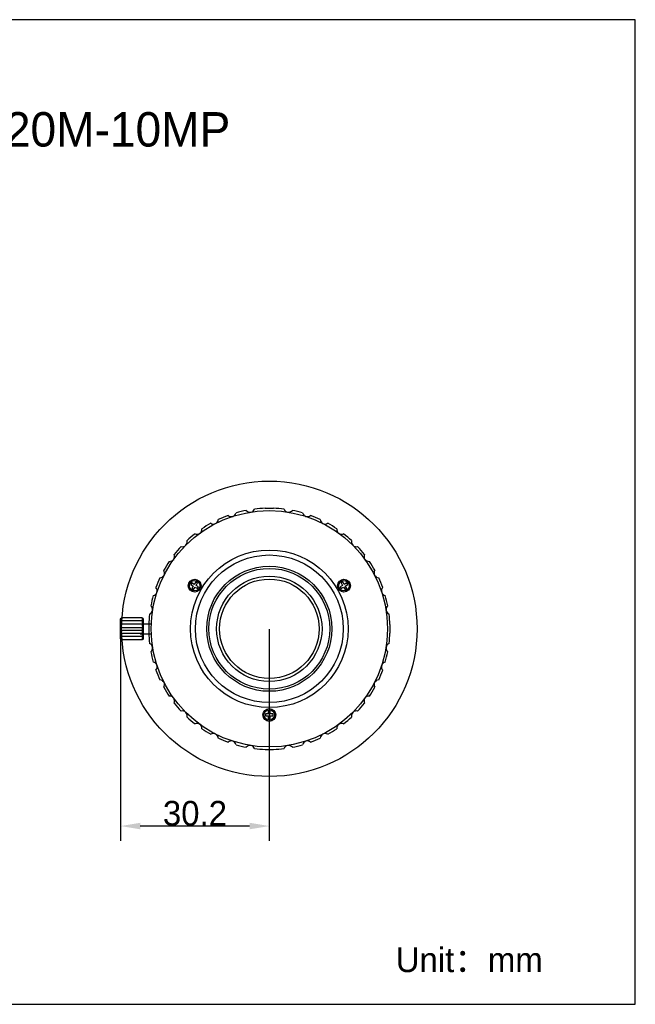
# Model space of a CAD drawing. Header units: millimetres. Extents: x 5506 to 8006, y 2083 to 4083.
# Tile 22 of 22: x 6756 to 8006, y 2083 to 4083. Entities that reach past the tile are written whole.
import ezdxf

# ---------------------------------------------------------------- set-up
doc = ezdxf.new("R2010")
doc.units = ezdxf.units.MM
doc.layers.add('標注線', color=7, linetype='Continuous')
doc.dimstyles.new('ISO-25', dxfattribs={"dimtxt": 2.5, "dimasz": 40, "dimexe": 30, "dimexo": 0.625, "dimtad": 1, "dimdec": 4, "dimdsep": 46, "dimlunit": 6, "dimtxsty": 'Standard', "dimcen": 2.5, "dimadec": 0, "dimazin": 0, "dimtfac": 1, "dimtdec": 4, "dimtmove": 0, "dimatfit": 3, "dimfxl": 1, "dimtolj": 1, "dimtzin": 0, "dimarcsym": 0})

# ---------------------------------------------------------------- blocks, each defined once
blk = doc.blocks.new('*D58')
at = {"layer": 'Defpoints', "color": 0}
for p in [(6960.8, 2845.7), (7262.8, 2845.7), (6960.8, 2445)]:
    blk.add_point(p, dxfattribs=at)
at = {"layer": '標注線', "color": 0, "lineweight": -2}
for p, q in [((6960.8, 2845.1), (6960.8, 2415)), ((7262.8, 2845.1), (7262.8, 2415)), ((7222.8, 2445), (7000.8, 2445))]:
    blk.add_line(p, q, dxfattribs=at)
at = {"layer": '標注線', "color": 0}
for points in [[(7000.8, 2451.7), (7000.8, 2438.4), (6960.8, 2445)], [(7222.8, 2438.4), (7222.8, 2451.7), (7262.8, 2445)]]:
    blk.add_solid(points, dxfattribs=at)
at = {"layer": '標注線', "color": 0, "insert": (7111.8, 2470.7), "char_height": 2.5, "attachment_point": 5}
blk.add_mtext('{{\\H20x;30.2}}', dxfattribs=at)

msp = doc.modelspace()

# ---------------------------------------------------------------- linework, layer by layer
for p, q in [((7254.25066, 3090.53027), (7271.39206, 3090.52627)), ((7113.53607, 2941.10847), (7110.53607, 2935.91232)), ((7117.00017, 2939.10847), (7113.53607, 2941.10847)), ((7412.10906, 2941.10847), (7408.64496, 2939.10847)), ((7415.10906, 2935.91232), (7412.10906, 2941.10847)), ((7105.33991, 2938.91232), (7103.33991, 2935.44822)), ((7103.33991, 2935.44822), (7108.53607, 2932.44822)), ((7110.53607, 2935.91232), (7105.33991, 2938.91232)), ((7108.53607, 2932.44822), (7105.53607, 2927.25207)), ((7105.53607, 2927.25207), (7109.00017, 2925.25207)), ((7109.00017, 2925.25207), (7112.00017, 2930.44822)), ((7112.00017, 2930.44822), (7117.19632, 2927.44822)), ((7114.00017, 2933.91232), (7117.00017, 2939.10847)), ((7119.19632, 2930.91232), (7114.00017, 2933.91232)), ((7117.19632, 2927.44822), (7119.19632, 2930.91232)), ((7411.64496, 2933.91232), (7406.4488, 2930.91232)), ((7406.4488, 2930.91232), (7408.4488, 2927.44822)), ((7408.4488, 2927.44822), (7413.64496, 2930.44822)), ((7408.64496, 2939.10847), (7411.64496, 2933.91232)), ((7413.64496, 2930.44822), (7416.64496, 2925.25207)), ((7420.30521, 2938.91232), (7415.10906, 2935.91232)), ((7416.64496, 2925.25207), (7420.10906, 2927.25207)), ((7417.10906, 2932.44822), (7422.30521, 2935.44822)), ((7420.10906, 2927.25207), (7417.10906, 2932.44822)), ((7422.30521, 2935.44822), (7420.30521, 2938.91232)), ((6960.82256, 2866.18027), (6961.05529, 2866.41301)), ((6960.82256, 2825.18027), (6960.82256, 2866.18027)), ((7000.58983, 2861.56247), (6961.05529, 2861.56247)), ((6962.82255, 2867.4237), (6962.82255, 2868.0912)), ((6998.82257, 2868.0912), (6962.82255, 2868.0912)), ((6962.82255, 2864.13362), (6962.82255, 2866.05562)), ((6962.82255, 2858.61779), (6962.82255, 2861.56247)), ((7006.58983, 2861.56247), (6967.05529, 2861.56247)), ((7004.82257, 2868.0912), (6968.82255, 2868.0912)), ((7004.82257, 2868.0912), (7004.82257, 2867.4237)), ((7004.82257, 2866.05562), (7004.82257, 2864.13362)), ((7004.82257, 2861.56247), (7004.82257, 2858.61779)), ((7006.82257, 2866.18027), (7006.58983, 2866.41301)), ((7006.82256, 2866.18027), (7006.82256, 2825.18027)), ((7000.58983, 2842.08007), (6961.05529, 2842.08007)), ((6962.82255, 2851.5415), (6962.82255, 2855.15369)), ((6998.82257, 2855.15369), (6962.82255, 2855.15369)), ((6962.82255, 2843.75827), (6962.82255, 2847.60227)), ((6998.82257, 2847.60227), (6962.82255, 2847.60227)), ((7006.58983, 2842.08007), (6967.05529, 2842.08007)), ((7004.82257, 2855.15369), (6968.82255, 2855.15369)), ((7004.82257, 2847.60227), (6968.82255, 2847.60227)), ((7000.82256, 2855.68027), (7018.13407, 2855.68027)), ((7000.82256, 2855.68027), (7018.13407, 2855.68027)), ((7004.82257, 2855.15369), (7004.82257, 2851.5415)), ((7004.82257, 2847.60227), (7004.82257, 2843.75827)), ((7006.82256, 2855.68027), (7024.13407, 2855.68027)), ((7006.82256, 2855.68027), (7024.13407, 2855.68027)), ((7017.97657, 2854.24976), (7017.97256, 2837.10837)), ((7507.67256, 2854.25217), (7507.66856, 2837.11077)), ((6960.82256, 2825.18027), (6961.05529, 2824.94753)), ((7000.58983, 2829.79807), (6961.05529, 2829.79807)), ((6962.82255, 2836.20685), (6962.82255, 2839.81904)), ((6998.82257, 2836.20685), (6962.82255, 2836.20685)), ((6962.82255, 2829.79807), (6962.82255, 2832.74275)), ((6962.82255, 2825.30492), (6962.82255, 2827.22692)), ((6962.82255, 2823.26933), (6962.82255, 2823.93684)), ((6998.82257, 2823.26933), (6962.82255, 2823.26933)), ((7006.58983, 2829.79807), (6967.05529, 2829.79807)), ((7004.82257, 2836.20685), (6968.82255, 2836.20685)), ((7004.82257, 2823.26933), (6968.82255, 2823.26933)), ((7000.82256, 2835.68027), (7018.13407, 2835.68027)), ((7000.82256, 2835.68027), (7018.13407, 2835.68027)), ((7004.82257, 2839.81904), (7004.82257, 2836.20685)), ((7004.82257, 2832.74275), (7004.82257, 2829.79807)), ((7004.82257, 2827.22692), (7004.82257, 2825.30492)), ((7004.82257, 2823.93684), (7004.82257, 2823.26933)), ((7006.82257, 2825.18027), (7006.58983, 2824.94753)), ((7006.82256, 2835.68027), (7024.13407, 2835.68027)), ((7006.82256, 2835.68027), (7024.13407, 2835.68027)), ((7260.82256, 2672.68027), (7254.82256, 2672.68027)), ((7254.82256, 2672.68027), (7254.82256, 2668.68027)), ((7254.82256, 2668.68027), (7260.82256, 2668.68027)), ((7264.82256, 2678.68027), (7260.82256, 2678.68027)), ((7260.82256, 2678.68027), (7260.82256, 2672.68027)), ((7260.82256, 2668.68027), (7260.82256, 2662.68027)), ((7260.82256, 2662.68027), (7264.82256, 2662.68027)), ((7264.82256, 2672.68027), (7264.82256, 2678.68027)), ((7270.82256, 2672.68027), (7264.82256, 2672.68027)), ((7264.82256, 2668.68027), (7270.82256, 2668.68027)), ((7264.82256, 2662.68027), (7264.82256, 2668.68027)), ((7270.82256, 2668.68027), (7270.82256, 2672.68027)), ((7254.25307, 2600.83427), (7271.39446, 2600.83027))]:
    msp.add_line(p, q)
for centre, radius in [((7262.82256, 2845.68027), 300), ((7262.82256, 2845.68027), 240), ((7262.82256, 2845.68027), 160), ((7262.82256, 2845.68027), 150), ((7262.82256, 2845.68027), 127), ((7262.82256, 2845.68027), 122.70375), ((7111.26812, 2933.18027), 13), ((7111.26812, 2933.18027), 10.5), ((7262.82256, 2845.68027), 107), ((7262.82256, 2845.68027), 101), ((7414.37701, 2933.18027), 13), ((7414.37701, 2933.18027), 10.5), ((7262.82256, 2670.68027), 13), ((7262.82256, 2670.68027), 10.5)]:
    msp.add_circle(centre, radius)
for centre, radius, start, end in [((7185.56831, 3083.4444), 10, 228.99745499, 346.97577725), ((7262.82256, 2845.68027), 244.99591, 101.00546177, 105.99549285), ((7223.71395, 3092.60235), 10, 219.99745499, 337.97577725), ((7262.82256, 2845.68027), 244.99591, 92.00546177, 96.99549285), ((7262.82256, 2845.68027), 244.99591, 83.00546177, 87.99549285), ((7301.93118, 3092.60235), 10, 201.99745499, 319.97577725), ((7262.82256, 2845.68027), 244.99591, 74.00546177, 78.99549285), ((7340.07681, 3083.4444), 10, 192.99745499, 310.97577725), ((7149.32494, 3068.4319), 10, 237.99745499, 355.97577725), ((7262.82256, 2845.68027), 244.99591, 110.00546177, 114.99549285), ((7262.82256, 2845.68027), 244.99591, 65.00546177, 69.99549285), ((7376.32019, 3068.4319), 10, 183.99745499, 301.97577725), ((7115.87625, 3047.93452), 10, 246.99745499, 4.97577725), ((7262.82256, 2845.68027), 244.99591, 119.00546177, 123.99549285), ((7262.82256, 2845.68027), 244.99591, 56.00546177, 60.99549285), ((7409.76887, 3047.93452), 10, 174.99745499, 292.97577725), ((7086.04587, 3022.45696), 10, 255.99745499, 13.97577725), ((7262.82256, 2845.68027), 244.99591, 128.00546177, 132.99549285), ((7262.82256, 2845.68027), 244.99591, 47.00546177, 51.99549285), ((7439.59926, 3022.45696), 10, 165.99745499, 283.97577725), ((7262.82256, 2845.68027), 244.99591, 137.00546177, 141.99549285), ((7262.82256, 2845.68027), 244.99591, 38.00546177, 42.99549285), ((7262.82256, 2845.68027), 244.99591, 146.00546177, 150.99549285), ((7060.56831, 2992.62658), 10, 264.99745499, 22.97577725), ((7465.07681, 2992.62658), 10, 156.99745499, 274.97577725), ((7262.82256, 2845.68027), 244.99591, 29.00546177, 33.99549285), ((7040.07093, 2959.17789), 10, 273.99745499, 31.97577725), ((7485.57419, 2959.17789), 10, 147.99745499, 265.97577725), ((7262.82256, 2845.68027), 244.99591, 155.00546177, 159.99549285), ((7262.82256, 2845.68027), 244.99591, 20.00546177, 24.99549285), ((7025.05843, 2922.93452), 10, 282.99745499, 40.97577725), ((7500.58669, 2922.93452), 10, 138.99745499, 256.97577725), ((7262.82256, 2845.68027), 244.99591, 164.00546177, 168.99549285), ((7262.82256, 2845.68027), 244.99591, 11.00546177, 15.99549285), ((7015.90048, 2884.78889), 10, 291.99745499, 49.97577725), ((7509.74465, 2884.78889), 10, 129.99745499, 247.97577725), ((7262.82256, 2845.68027), 244.99591, 173.00546177, 177.99549285), ((7262.82256, 2845.68027), 244.99591, 2.00546177, 6.99549285), ((7262.82256, 2845.68027), 244.99591, 182.00546177, 186.99549285), ((7262.82256, 2845.68027), 244.99591, 353.00546177, 357.99549285), ((7015.90048, 2806.57165), 10, 309.99745499, 67.97577725), ((7509.74465, 2806.57165), 10, 111.99745499, 229.97577725), ((7262.82256, 2845.68027), 244.99591, 191.00546177, 195.99549285), ((7262.82256, 2845.68027), 244.99591, 344.00546177, 348.99549285), ((7025.05843, 2768.42602), 10, 318.99745499, 76.97577725), ((7262.82256, 2845.68027), 244.99591, 200.00546177, 204.99549285), ((7262.82256, 2845.68027), 244.99591, 335.00546177, 339.99549285), ((7500.58669, 2768.42602), 10, 102.99745499, 220.97577725), ((7040.07093, 2732.18264), 10, 327.99745499, 85.97577725), ((7485.57419, 2732.18264), 10, 93.99745499, 211.97577725), ((7262.82256, 2845.68027), 244.99591, 209.00546177, 213.99549285), ((7262.82256, 2845.68027), 244.99591, 326.00546177, 330.99549285), ((7060.56831, 2698.73396), 10, 336.99745499, 94.97577725), ((7465.07681, 2698.73396), 10, 84.99745499, 202.97577725), ((7262.82256, 2845.68027), 244.99591, 218.00546177, 222.99549285), ((7262.82256, 2845.68027), 244.99591, 317.00546177, 321.99549285), ((7086.04587, 2668.90357), 10, 345.99745499, 103.97577725), ((7262.82256, 2845.68027), 244.99591, 227.00546177, 231.99549285), ((7262.82256, 2845.68027), 244.99591, 308.00546177, 312.99549285), ((7439.59926, 2668.90357), 10, 75.99745499, 193.97577725), ((7115.87625, 2643.42602), 10, 354.99745499, 112.97577725), ((7262.82256, 2845.68027), 244.99591, 236.00546177, 240.99549285), ((7262.82256, 2845.68027), 244.99591, 299.00546177, 303.99549285), ((7409.76887, 2643.42602), 10, 66.99745499, 184.97577725), ((7149.32494, 2622.92864), 10, 3.99745499, 121.97577725), ((7262.82256, 2845.68027), 244.99591, 245.00546177, 249.99549285), ((7262.82256, 2845.68027), 244.99591, 290.00546177, 294.99549285), ((7376.32019, 2622.92864), 10, 57.99745499, 175.97577725), ((7185.56831, 2607.91614), 10, 12.99745499, 130.97577725), ((7262.82256, 2845.68027), 244.99591, 254.00546177, 258.99549285), ((7223.71395, 2598.75818), 10, 21.99745499, 139.97577725), ((7262.82256, 2845.68027), 244.99591, 263.00546177, 267.99549285), ((7262.82256, 2845.68027), 244.99591, 272.00546177, 276.99549285), ((7301.93118, 2598.75818), 10, 39.99745499, 157.97577725), ((7262.82256, 2845.68027), 244.99591, 281.00546177, 285.99549285), ((7340.07681, 2607.91614), 10, 48.99745499, 166.97577725)]:
    msp.add_arc(centre, radius, start, end)
for points, knots in [([(6962.82255, 2867.4237), (6962.61205, 2867.16633), (6962.20318, 2866.65942), (6961.61382, 2865.90581), (6961.23733, 2865.40793), (6961.05529, 2865.16267)], [0, 0, 0, 0, 0.9974737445, 1.9536790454, 2.869988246, 2.869988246, 2.869988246, 2.869988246]), ([(6961.05529, 2865.16267), (6961.23866, 2865.26024), (6961.61774, 2865.45817), (6962.20696, 2865.75566), (6962.61324, 2865.95455), (6962.82255, 2866.05562)], [0, 0, 0, 0, 0.6231434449, 1.2828562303, 1.9801578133, 1.9801578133, 1.9801578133, 1.9801578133]), ([(6962.82255, 2864.13362), (6962.61187, 2863.8407), (6962.20262, 2863.26372), (6961.61327, 2862.40672), (6961.23714, 2861.84108), (6961.05529, 2861.56247)], [0, 0, 0, 0, 1.0824644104, 2.1220383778, 3.1201777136, 3.1201777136, 3.1201777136, 3.1201777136]), ([(7006.58983, 2865.16267), (7006.40785, 2865.40786), (7006.03142, 2865.90566), (7005.44206, 2866.65928), (7005.03314, 2867.16626), (7004.82257, 2867.4237)], [0, 0, 0, 0, 0.9160381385, 1.8722254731, 2.8699882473, 2.8699882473, 2.8699882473, 2.8699882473]), ([(7004.82257, 2866.05562), (7005.03182, 2865.95458), (7005.43805, 2865.75572), (7006.02727, 2865.45823), (7006.40641, 2865.26027), (7006.58983, 2865.16267)], [0, 0, 0, 0, 0.697100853, 1.3568286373, 1.9801578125, 1.9801578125, 1.9801578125, 1.9801578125]), ([(7006.58983, 2861.56247), (7006.40803, 2861.841), (7006.03197, 2862.40655), (7005.44262, 2863.26356), (7005.03332, 2863.84061), (7004.82257, 2864.13362)], [0, 0, 0, 0, 0.9978443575, 2.0373993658, 3.1201777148, 3.1201777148, 3.1201777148, 3.1201777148]), ([(6962.82255, 2858.61779), (6962.61187, 2858.32487), (6962.20262, 2857.74789), (6961.61327, 2856.89089), (6961.23714, 2856.32525), (6961.05529, 2856.04664)], [0, 0, 0, 0, 1.0824644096, 2.1220383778, 3.1201777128, 3.1201777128, 3.1201777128, 3.1201777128]), ([(6961.05529, 2856.04664), (6961.23866, 2855.94907), (6961.61774, 2855.75114), (6962.20696, 2855.45364), (6962.61324, 2855.25475), (6962.82255, 2855.15369)], [0, 0, 0, 0, 0.6231434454, 1.2828562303, 1.9801578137, 1.9801578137, 1.9801578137, 1.9801578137]), ([(6962.82255, 2851.5415), (6962.61205, 2851.28414), (6962.20318, 2850.77723), (6961.61382, 2850.02362), (6961.23733, 2849.52573), (6961.05529, 2849.28047)], [0, 0, 0, 0, 0.9974737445, 1.9536790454, 2.869988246, 2.869988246, 2.869988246, 2.869988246]), ([(6961.05529, 2849.28047), (6961.23775, 2849.09801), (6961.61511, 2848.72765), (6962.20444, 2848.16836), (6962.61244, 2847.79294), (6962.82255, 2847.60227)], [0, 0, 0, 0, 0.7741127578, 1.5861377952, 2.4373352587, 2.4373352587, 2.4373352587, 2.4373352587]), ([(6962.82255, 2843.75827), (6962.6125, 2843.56765), (6962.20456, 2843.19229), (6961.61523, 2842.633), (6961.2378, 2842.26258), (6961.05529, 2842.08007)], [0, 0, 0, 0, 0.850951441, 1.662992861, 2.4373352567, 2.4373352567, 2.4373352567, 2.4373352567]), ([(6961.05529, 2842.08007), (6961.23728, 2841.83488), (6961.61371, 2841.33707), (6962.20306, 2840.58346), (6962.61199, 2840.07648), (6962.82255, 2839.81904)], [0, 0, 0, 0, 0.9160381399, 1.8722254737, 2.8699882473, 2.8699882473, 2.8699882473, 2.8699882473]), ([(7006.58983, 2856.04664), (7006.40803, 2856.32517), (7006.03197, 2856.89072), (7005.44262, 2857.74773), (7005.03332, 2858.32478), (7004.82257, 2858.61779)], [0, 0, 0, 0, 0.9978443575, 2.037399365, 3.120177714, 3.120177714, 3.120177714, 3.120177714]), ([(7004.82257, 2855.15369), (7005.03182, 2855.25472), (7005.43805, 2855.45359), (7006.02727, 2855.75108), (7006.40641, 2855.94904), (7006.58983, 2856.04664)], [0, 0, 0, 0, 0.697100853, 1.3568286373, 1.9801578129, 1.9801578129, 1.9801578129, 1.9801578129]), ([(7006.58983, 2849.28047), (7006.40785, 2849.52566), (7006.03142, 2850.02347), (7005.44206, 2850.77708), (7005.03314, 2851.28406), (7004.82257, 2851.5415)], [0, 0, 0, 0, 0.9160381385, 1.8722254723, 2.8699882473, 2.8699882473, 2.8699882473, 2.8699882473]), ([(7004.82257, 2847.60227), (7005.03262, 2847.79289), (7005.44056, 2848.16825), (7006.0299, 2848.72754), (7006.40732, 2849.09796), (7006.58983, 2849.28047)], [0, 0, 0, 0, 0.850951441, 1.6629928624, 2.4373352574, 2.4373352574, 2.4373352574, 2.4373352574]), ([(7006.58983, 2842.08007), (7006.40737, 2842.26253), (7006.03001, 2842.63289), (7005.44068, 2843.19218), (7005.03268, 2843.5676), (7004.82257, 2843.75827)], [0, 0, 0, 0, 0.7741127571, 1.5861377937, 2.437335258, 2.437335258, 2.437335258, 2.437335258]), ([(7004.82257, 2839.81904), (7005.03307, 2840.0764), (7005.44195, 2840.58331), (7006.0313, 2841.33692), (7006.40779, 2841.83481), (7006.58983, 2842.08007)], [0, 0, 0, 0, 0.9974737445, 1.9536790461, 2.8699882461, 2.8699882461, 2.8699882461, 2.8699882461]), ([(6962.82255, 2836.20685), (6962.6133, 2836.10582), (6962.20708, 2835.90695), (6961.61785, 2835.60946), (6961.23872, 2835.4115), (6961.05529, 2835.3139)], [0, 0, 0, 0, 0.6971008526, 1.3568286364, 1.9801578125, 1.9801578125, 1.9801578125, 1.9801578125]), ([(6961.05529, 2835.3139), (6961.23709, 2835.03537), (6961.61315, 2834.46982), (6962.20251, 2833.61281), (6962.61181, 2833.03576), (6962.82255, 2832.74275)], [0, 0, 0, 0, 0.997844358, 2.0373993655, 3.1201777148, 3.1201777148, 3.1201777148, 3.1201777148]), ([(6961.05529, 2829.79807), (6961.23709, 2829.51954), (6961.61315, 2828.95399), (6962.20251, 2828.09698), (6962.61181, 2827.51993), (6962.82255, 2827.22692)], [0, 0, 0, 0, 0.997844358, 2.0373993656, 3.120177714, 3.120177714, 3.120177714, 3.120177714]), ([(6962.82255, 2825.30492), (6962.6133, 2825.40596), (6962.20708, 2825.60482), (6961.61785, 2825.90231), (6961.23872, 2826.10027), (6961.05529, 2826.19787)], [0, 0, 0, 0, 0.697100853, 1.3568286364, 1.9801578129, 1.9801578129, 1.9801578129, 1.9801578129]), ([(6961.05529, 2826.19787), (6961.23728, 2825.95268), (6961.61371, 2825.45487), (6962.20306, 2824.70126), (6962.61199, 2824.19428), (6962.82255, 2823.93684)], [0, 0, 0, 0, 0.9160381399, 1.8722254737, 2.8699882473, 2.8699882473, 2.8699882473, 2.8699882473]), ([(7006.58983, 2835.3139), (7006.40646, 2835.41147), (7006.02739, 2835.6094), (7005.43816, 2835.9069), (7005.03188, 2836.10579), (7004.82257, 2836.20685)], [0, 0, 0, 0, 0.623143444, 1.2828562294, 1.9801578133, 1.9801578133, 1.9801578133, 1.9801578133]), ([(7004.82257, 2832.74275), (7005.03326, 2833.03567), (7005.4425, 2833.61265), (7006.03186, 2834.46965), (7006.40798, 2835.03529), (7006.58983, 2835.3139)], [0, 0, 0, 0, 1.0824644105, 2.1220383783, 3.1201777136, 3.1201777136, 3.1201777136, 3.1201777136]), ([(7004.82257, 2827.22692), (7005.03326, 2827.51984), (7005.4425, 2828.09682), (7006.03186, 2828.95382), (7006.40798, 2829.51946), (7006.58983, 2829.79807)], [0, 0, 0, 0, 1.0824644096, 2.1220383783, 3.1201777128, 3.1201777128, 3.1201777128, 3.1201777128]), ([(7006.58983, 2826.19787), (7006.40646, 2826.1003), (7006.02739, 2825.90237), (7005.43816, 2825.60488), (7005.03188, 2825.40599), (7004.82257, 2825.30492)], [0, 0, 0, 0, 0.623143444, 1.2828562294, 1.9801578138, 1.9801578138, 1.9801578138, 1.9801578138]), ([(7004.82257, 2823.93684), (7005.03307, 2824.19421), (7005.44195, 2824.70112), (7006.0313, 2825.45473), (7006.40779, 2825.95261), (7006.58983, 2826.19787)], [0, 0, 0, 0, 0.9974737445, 1.9536790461, 2.8699882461, 2.8699882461, 2.8699882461, 2.8699882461])]:
    msp.add_open_spline(points, degree=3, knots=knots)
for points in [[(6961.05529, 2866.41301), (6961.23774, 2866.59545), (6961.4219, 2866.7762), (6961.60753, 2866.95542)], [(6961.60753, 2866.95542), (6961.70393, 2867.0485), (6961.80073, 2867.14117), (6961.8979, 2867.23345)], [(6961.8979, 2867.23345), (6961.99701, 2867.32757), (6962.0965, 2867.42129), (6962.19635, 2867.51463)], [(6962.19635, 2867.51463), (6962.40363, 2867.7084), (6962.61243, 2867.90053), (6962.82255, 2868.0912)], [(7004.82257, 2868.0912), (7005.03269, 2867.90053), (7005.2415, 2867.7084), (7005.44877, 2867.51463)], [(7005.44877, 2867.51463), (7005.54862, 2867.42129), (7005.64812, 2867.32757), (7005.74723, 2867.23345)], [(7005.74723, 2867.23345), (7005.84439, 2867.14117), (7005.94119, 2867.0485), (7006.0376, 2866.95542)], [(7006.0376, 2866.95542), (7006.22322, 2866.7762), (7006.40738, 2866.59545), (7006.58983, 2866.41301)], [(6961.60753, 2824.40512), (6961.4219, 2824.58434), (6961.23774, 2824.76508), (6961.05529, 2824.94753)], [(6961.8979, 2824.12709), (6961.80073, 2824.21937), (6961.70393, 2824.31204), (6961.60753, 2824.40512)], [(6962.19635, 2823.84591), (6962.0965, 2823.93925), (6961.99701, 2824.03297), (6961.8979, 2824.12709)], [(6962.82255, 2823.26933), (6962.61243, 2823.46001), (6962.40363, 2823.65214), (6962.19635, 2823.84591)], [(7005.44877, 2823.84591), (7005.2415, 2823.65214), (7005.03269, 2823.46001), (7004.82257, 2823.26933)], [(7005.74723, 2824.12709), (7005.64812, 2824.03297), (7005.54862, 2823.93925), (7005.44877, 2823.84591)], [(7006.0376, 2824.40512), (7005.94119, 2824.31204), (7005.84439, 2824.21937), (7005.74723, 2824.12709)], [(7006.58983, 2824.94753), (7006.40738, 2824.76508), (7006.22322, 2824.58434), (7006.0376, 2824.40512)]]:
    msp.add_open_spline(points, degree=3)
at = {"layer": '標注線'}
for p, q in [((8005.96821, 4082.93229), (5505.96821, 4082.93229)), ((8005.96821, 2082.93229), (8005.96821, 4082.93229)), ((5505.96821, 2082.93229), (8005.96821, 2082.93229)), ((8005.96821, 2082.93229), (8005.96821, 2082.93229))]:
    msp.add_line(p, q, dxfattribs=at)

# ---------------------------------------------------------------- texts
at = {"layer": '標注線', "attachment_point": 1}
for s, width, insert, char_height in [('SA1620M-10MP', 42.818075, (6496.87864, 3895.1911), 70), ('Unit：mm', 366.2465931, (7519.52691, 2198.32438), 50)]:
    msp.add_mtext_dynamic_manual_height_columns(s, width=width, gutter_width=12.5, heights=[0], dxfattribs=dict(at, insert=insert, char_height=char_height))

# ---------------------------------------------------------------- dimensions: what is measured, and where the dimension line sits
at = {"layer": '標注線'}
dim = msp.add_linear_dim(base=(6960.82256, 2445.03101), p1=(7262.82256, 2845.68027), p2=(6960.82256, 2845.68027), text='{{\\H20x;30.2}}', dimstyle='ISO-25', override={"dimdec": 1, "dimdsep": 44, "dimlunit": 2, "dimtdec": 1, "dimtolj": 0, "dimtzin": 8}, dxfattribs=at)
dim.commit()
dim.dimension.update_dxf_attribs({"geometry": '*D58', "text_midpoint": (7111.82256, 2445.03101), "dimtype": 160})

doc.saveas('drawing.dxf')
